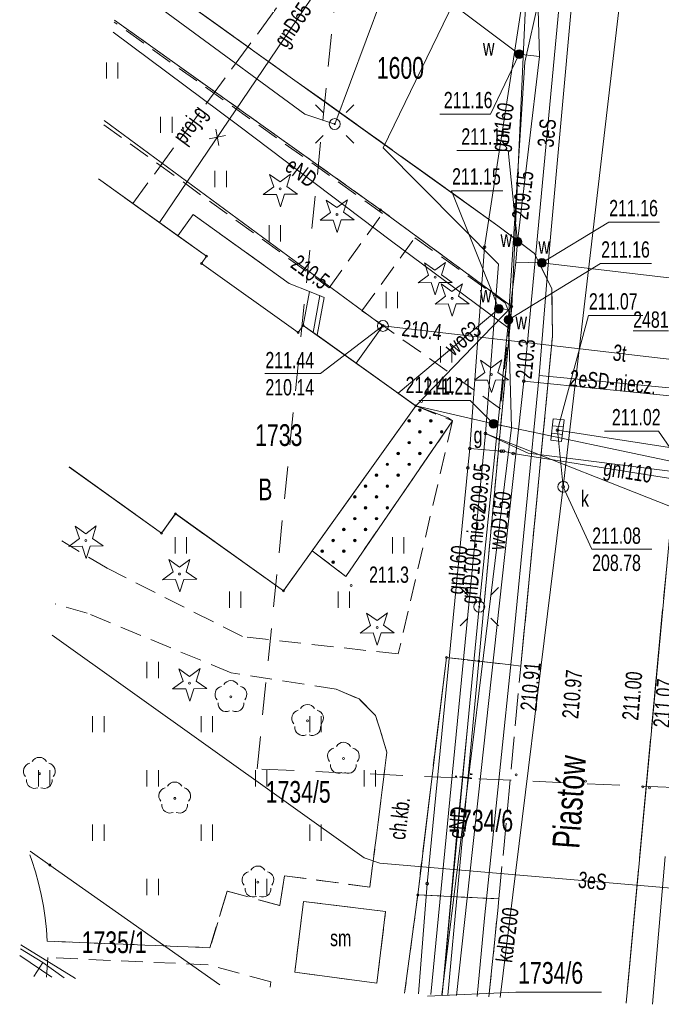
# Model space of a CAD drawing. Header units: millimetres. Extents: x 6874 to 479855, y -393105 to -20937.
# Tile 27 of 42: x 241054 to 270593, y -389799 to -344467. Entities that reach past the tile are written whole.
import ezdxf

# ---------------------------------------------------------------- set-up
doc = ezdxf.new("R2010")
doc.units = ezdxf.units.MM
doc.header["$MEASUREMENT"] = 0
for name, pattern in [('2_OTKC', [1500, 1000, -500]), ('2_OTKJ', [2000, 1500, -500]), ('2_OTKU', [2000, 1500, -500]), ('2_OTZI', [1500, 1000, -500]), ('2_OTZT', [1500, 1000, -500]), ('3_SUPP_P', [2000, 1500, -500]), ('4', [2500, 1500, -1000]), ('EGUG', [1000, 500, -500])]:
    doc.linetypes.add(name, pattern=pattern)
doc.layers.add('Nowe_Rysunki i obrazki_Nr_pióra__1', color=7, linetype='Continuous', lineweight=13)
doc.styles.add('STYL_AUTOMATYCZNY_1', font='arial.ttf', dxfattribs={"width": 0.7})

msp = doc.modelspace()

# ---------------------------------------------------------------- linework, layer by layer
at = {"layer": 'Nowe_Rysunki i obrazki_Nr_pióra__1', "color": 7, "linetype": 'Continuous', "lineweight": 13}
for p, q in [((275393, -285970), (266078, -365973)), ((264608, -332526), (264990, -346167)), ((246586, -332947), (264047, -346048)), ((265463, -354824), (267200, -335487)), ((264668, -336426), (263708, -357676)), ((247492, -353811), (256531, -340460)), ((263074, -353957), (245717, -341524)), ((245616, -342521), (248587, -344697)), ((264306, -346419), (265156, -342599)), ((257876, -343072), (255556, -349271)), ((262458, -354936), (264268, -343166)), ((264268, -343166), (262458, -354936)), ((265938, -343336), (264258, -361106)), ((257783, -350367), (261062, -343630)), ((257668, -353216), (245417, -344491)), ((248587, -344697), (254187, -348813)), ((251138, -349349), (245361, -345043)), ((264047, -346048), (262728, -348811)), ((264990, -346167), (263978, -354696)), ((264047, -346048), (264990, -346167)), ((245043, -347182), (245043, -346432)), ((245568, -347182), (245568, -346432)), ((263524, -358639), (264306, -346419)), ((255026, -348741), (254672, -348387)), ((256086, -348741), (256440, -348387)), ((247543, -349682), (247543, -348932)), ((248068, -349682), (248068, -348932)), ((254187, -348813), (255556, -349271)), ((260394, -348811), (262728, -348811)), ((257778, -358567), (244948, -349113)), ((257778, -358567), (244948, -349113)), ((250082, -349504), (250226, -350254)), ((258179, -354667), (251138, -349349)), ((249779, -349951), (250529, -349806)), ((255026, -349802), (254672, -350155)), ((256086, -349802), (256440, -350155)), ((263101, -355725), (257783, -350367)), ((261175, -350488), (263536, -350488)), ((263978, -354696), (263536, -350488)), ((250043, -352182), (250043, -351432)), ((250568, -352182), (250568, -351432)), ((252751, -352159), (252558, -351590)), ((252558, -351590), (253048, -351937)), ((253048, -351937), (253529, -351578)), ((253529, -351578), (253351, -352151)), ((249658, -355356), (244676, -351797)), ((244676, -351797), (248337, -354416)), ((252270, -352517), (252751, -352159)), ((253351, -352151), (253841, -352498)), ((252870, -352510), (252270, -352517)), ((253062, -353078), (252870, -352510)), ((253241, -352505), (253062, -353078)), ((253841, -352498), (253241, -352505)), ((263118, -357776), (260938, -352346)), ((260938, -352346), (263299, -352346)), ((255361, -353342), (255168, -352773)), ((255168, -352773), (255658, -353120)), ((255658, -353120), (256139, -352761)), ((256139, -352761), (255961, -353334)), ((248337, -354416), (249036, -353440)), ((249036, -353440), (253464, -356607)), ((254880, -353700), (255361, -353342)), ((255961, -353334), (256451, -353681)), ((263708, -357676), (257668, -353216)), ((252543, -354682), (252543, -353932)), ((253068, -354682), (253068, -353932)), ((255480, -353693), (254880, -353700)), ((255672, -354261), (255480, -353693)), ((255851, -353688), (255672, -354261)), ((256451, -353681), (255851, -353688)), ((263074, -353957), (264759, -355236)), ((265098, -355666), (268172, -353787)), ((268172, -353787), (270506, -353787)), ((249660, -355362), (248337, -354416)), ((248337, -354416), (249660, -355362)), ((263524, -358639), (258179, -354667)), ((262458, -354936), (261778, -364216)), ((263978, -354696), (263898, -355636)), ((264973, -360847), (265463, -354824)), ((249428, -355686), (249658, -355356)), ((249428, -355686), (249660, -355362)), ((249660, -355362), (249428, -355686)), ((264759, -355236), (265556, -356866)), ((253878, -358866), (249428, -355686)), ((253876, -358868), (249428, -355686)), ((249428, -355686), (253876, -358868)), ((259877, -356222), (259684, -355654)), ((259684, -355654), (260174, -356001)), ((260174, -356001), (260655, -355642)), ((260655, -355642), (260477, -356215)), ((262502, -363522), (263101, -355725)), ((263558, -358286), (267801, -355691)), ((263898, -355636), (263638, -357806)), ((265098, -355666), (263898, -355636)), ((294008, -359059), (265098, -355666)), ((267801, -355691), (270135, -355691)), ((259396, -356581), (259877, -356222)), ((260477, -356215), (260967, -356562)), ((253464, -356607), (254403, -356984)), ((259996, -356574), (259396, -356581)), ((260188, -357142), (259996, -356574)), ((260367, -356569), (260188, -357142)), ((260967, -356562), (260367, -356569)), ((260657, -357202), (260464, -356634)), ((260464, -356634), (260954, -356981)), ((260954, -356981), (261435, -356622)), ((261435, -356622), (261257, -357195)), ((254111, -358544), (254401, -356983)), ((254403, -356984), (255075, -357253)), ((254559, -358866), (254875, -357173)), ((257927, -357754), (257927, -357004)), ((258452, -357754), (258452, -357004)), ((260176, -357561), (260657, -357202)), ((261257, -357195), (261747, -357542)), ((265556, -356866), (265584, -359038)), ((255075, -357253), (254745, -358998)), ((260776, -357554), (260176, -357561)), ((260968, -358122), (260776, -357554)), ((261147, -357549), (260968, -358122)), ((261747, -357542), (261147, -357549)), ((263118, -357776), (258472, -361666)), ((263708, -357676), (259288, -362246)), ((263708, -357676), (262198, -374006)), ((263638, -357806), (263118, -357776)), ((263638, -357806), (263558, -358286)), ((265808, -363366), (267238, -358081)), ((267238, -358081), (269735, -358081)), ((254109, -358543), (253876, -358868)), ((253876, -358868), (254109, -358543)), ((254108, -358546), (253878, -358866)), ((259288, -362246), (254108, -358546)), ((254745, -358998), (254109, -358543)), ((254109, -358543), (254745, -358998)), ((257778, -358567), (254896, -360764)), ((257778, -358567), (256541, -360284)), ((274741, -360538), (257778, -358567)), ((274741, -360538), (257778, -358567)), ((263558, -358286), (263699, -363241)), ((254745, -358998), (259289, -362250)), ((262211, -371496), (263524, -358639)), ((262211, -371496), (263524, -358639)), ((264128, -374226), (265584, -359038)), ((260427, -360254), (260427, -359504)), ((260952, -360254), (260952, -359504)), ((271765, -359676), (268972, -389745)), ((262467, -360712), (262274, -360144)), ((262274, -360144), (262764, -360491)), ((262764, -360491), (263245, -360132)), ((263245, -360132), (263067, -360705)), ((252345, -360764), (254896, -360764)), ((261986, -361071), (262467, -360712)), ((263067, -360705), (263557, -361052)), ((264258, -361106), (261164, -389394)), ((262586, -361064), (261986, -361071)), ((262778, -361632), (262586, -361064)), ((262957, -361059), (262778, -361632)), ((263557, -361052), (262957, -361059)), ((263778, -373128), (264973, -360847)), ((264258, -361106), (280668, -362746)), ((279044, -362196), (264973, -360847)), ((259428, -361998), (261789, -361998)), ((262867, -363067), (261789, -361998)), ((253198, -370766), (259288, -362246)), ((259289, -362250), (254519, -368919)), ((259289, -362250), (254519, -368919)), ((262542, -362998), (259289, -362250)), ((260774, -362798), (259289, -362250)), ((256069, -370096), (260980, -362940)), ((260980, -362940), (260774, -362798)), ((262867, -363067), (262542, -362998)), ((262867, -363067), (263699, -363241)), ((276358, -365936), (262867, -363067)), ((265505, -363830), (265620, -362837)), ((265620, -362837), (266117, -362894)), ((266117, -362894), (266002, -363888)), ((262502, -363522), (259989, -389341)), ((260494, -389363), (263699, -363241)), ((264468, -364426), (262502, -363522)), ((262502, -363522), (272193, -367354)), ((266039, -363565), (265543, -363507)), ((266080, -363217), (265583, -363160)), ((266078, -365973), (265811, -363362)), ((265811, -363362), (270977, -364162)), ((267971, -363411), (270468, -363411)), ((270978, -364166), (270468, -363411)), ((266002, -363888), (265505, -363830)), ((261778, -364216), (261688, -365106)), ((261778, -364216), (263228, -364326)), ((263328, -364336), (263768, -364436)), ((274638, -366176), (263768, -364436)), ((263768, -364436), (274638, -366176)), ((264468, -364426), (276358, -365936)), ((276358, -365936), (264468, -364426)), ((243332, -365066), (247588, -368106)), ((247590, -368105), (243333, -365061)), ((261688, -365106), (259808, -384246)), ((266078, -365973), (263168, -389484)), ((266078, -365976), (267388, -368846)), ((247588, -368106), (248228, -367216)), ((248229, -367210), (247590, -368105)), ((248228, -367216), (253198, -370766)), ((253199, -370765), (248229, -367210)), ((243804, -368357), (243611, -367789)), ((243611, -367789), (244101, -368136)), ((244101, -368136), (244582, -367777)), ((244582, -367777), (244404, -368350)), ((243323, -368716), (243804, -368357)), ((244404, -368350), (244894, -368697)), ((248215, -369045), (248215, -368295)), ((248740, -369045), (248740, -368295)), ((258215, -369045), (258215, -368295)), ((258740, -369045), (258740, -368295)), ((243923, -368709), (243323, -368716)), ((244115, -369277), (243923, -368709)), ((244294, -368704), (244115, -369277)), ((244894, -368697), (244294, -368704)), ((254519, -368919), (253199, -370765)), ((254519, -368919), (256069, -370096)), ((267388, -368846), (270157, -368846)), ((248114, -369894), (247921, -369325)), ((247921, -369325), (248411, -369672)), ((248411, -369672), (248892, -369313)), ((248892, -369313), (248714, -369886)), ((247633, -370252), (248114, -369894)), ((248714, -369886), (249204, -370233)), ((248233, -370245), (247633, -370252)), ((248425, -370813), (248233, -370245)), ((248604, -370240), (248425, -370813)), ((249204, -370233), (248604, -370240)), ((250715, -371545), (250715, -370795)), ((251240, -371545), (251240, -370795)), ((255715, -371545), (255715, -370795)), ((256240, -371545), (256240, -370795)), ((261681, -370966), (261327, -370612)), ((262741, -370966), (263095, -370612)), ((262211, -371496), (261680, -376881)), ((261680, -376881), (262211, -371496)), ((261680, -376881), (262211, -371496)), ((257207, -372352), (257014, -371784)), ((257014, -371784), (257504, -372131)), ((257504, -372131), (257985, -371772)), ((257985, -371772), (257807, -372345)), ((261681, -372027), (261327, -372380)), ((262741, -372027), (263095, -372380)), ((256726, -372711), (257207, -372352)), ((257807, -372345), (258297, -372692)), ((242548, -372808), (256920, -383061)), ((257326, -372704), (256726, -372711)), ((257518, -373272), (257326, -372704)), ((257697, -372699), (257518, -373272)), ((258297, -372692), (257697, -372699)), ((262456, -385839), (263778, -373128)), ((259378, -384766), (260698, -373836)), ((260698, -373836), (262198, -374006)), ((246913, -374777), (246913, -374027)), ((247438, -374777), (247438, -374027)), ((248577, -374922), (248384, -374354)), ((248384, -374354), (248874, -374701)), ((248874, -374701), (249355, -374342)), ((249355, -374342), (249177, -374915)), ((262198, -374006), (260772, -389376)), ((248096, -375281), (248577, -374922)), ((248696, -375274), (248096, -375281)), ((248888, -375842), (248696, -375274)), ((249067, -375269), (248888, -375842)), ((249667, -375262), (249067, -375269)), ((249177, -374915), (249667, -375262)), ((244413, -377277), (244413, -376527)), ((244938, -377277), (244938, -376527)), ((249413, -377277), (249413, -376527)), ((249938, -377277), (249938, -376527)), ((254413, -377277), (254413, -376527)), ((254938, -377277), (254938, -376527)), ((261680, -376881), (260506, -389364)), ((260506, -389364), (261680, -376881)), ((261150, -382266), (261680, -376881)), ((241913, -379777), (241913, -379027)), ((242438, -379777), (242438, -379027)), ((246913, -379777), (246913, -379027)), ((247438, -379777), (247438, -379027)), ((251913, -379777), (251913, -379027)), ((252438, -379777), (252438, -379027)), ((256913, -379777), (256913, -379027)), ((257438, -379777), (257438, -379027)), ((244413, -382277), (244413, -381527)), ((244938, -382277), (244938, -381527)), ((249413, -382277), (249413, -381527)), ((249938, -382277), (249938, -381527)), ((254413, -382277), (254413, -381527)), ((254938, -382277), (254938, -381527)), ((260502, -389364), (261150, -382266)), ((242438, -383386), (241540, -382752)), ((270189, -389799), (270771, -382993)), ((250268, -388904), (242438, -383386)), ((256920, -383061), (257630, -383302)), ((274211, -384715), (257630, -383302)), ((257630, -383302), (274211, -384715)), ((246913, -384777), (246913, -384027)), ((247438, -384777), (247438, -384027)), ((251913, -384777), (251913, -384027)), ((252438, -384777), (252438, -384027)), ((259808, -384246), (259407, -389315)), ((258776, -389286), (259378, -384766)), ((254119, -385067), (253722, -388326)), ((257896, -385527), (254119, -385067)), ((257495, -388822), (257896, -385527)), ((262109, -389436), (262456, -385839)), ((243618, -388605), (241104, -387058)), ((242538, -388556), (241054, -387551)), ((242118, -387881), (241085, -387248)), ((242118, -387881), (241702, -388518)), ((243094, -388581), (242118, -387881)), ((253722, -388326), (257495, -388822)), ((259828, -389426), (263898, -389240)), ((263898, -389240), (267843, -389240))]:
    msp.add_line(p, q, dxfattribs=at)
at = {"layer": 'Nowe_Rysunki i obrazki_Nr_pióra__1', "color": 7, "linetype": '4', "lineweight": 13}
for p, q in [((251985, -378961), (261145, -288561)), ((331118, -382519), (251985, -378961))]:
    msp.add_line(p, q, dxfattribs=at)
at = {"layer": 'Nowe_Rysunki i obrazki_Nr_pióra__1', "color": 7, "linetype": '3_SUPP_P', "lineweight": 13}
msp.add_line((255255, -340702), (246258, -352928), dxfattribs=at)
at = {"layer": 'Nowe_Rysunki i obrazki_Nr_pióra__1', "color": 7, "linetype": '2_OTKJ', "lineweight": 13}
for p, q in [((263074, -353957), (245717, -341524)), ((263074, -353957), (264759, -355236)), ((264759, -355236), (265556, -356866)), ((265556, -356866), (265584, -359038)), ((264128, -374226), (265584, -359038)), ((271765, -359676), (268972, -389745)), ((263118, -384946), (264128, -374226)), ((262658, -389461), (263118, -384946))]:
    msp.add_line(p, q, dxfattribs=at)
at = {"layer": 'Nowe_Rysunki i obrazki_Nr_pióra__1', "color": 7, "linetype": '2_OTKC', "lineweight": 13}
for p, q in [((263074, -353957), (245717, -341524)), ((257756, -353384), (245408, -344580)), ((244929, -349302), (255305, -356807)), ((244676, -351797), (248337, -354416)), ((248337, -354416), (249036, -353440)), ((249036, -353440), (253464, -356607)), ((255305, -356807), (257756, -353384)), ((264759, -355236), (263074, -353957)), ((256809, -357866), (259253, -354504)), ((259253, -354504), (263399, -357496)), ((265556, -356866), (264759, -355236)), ((253464, -356607), (255075, -357253)), ((265584, -359038), (265556, -356866)), ((255075, -357253), (254745, -358998)), ((263399, -357496), (263642, -358057)), ((263189, -362379), (256809, -357866)), ((263642, -358057), (263189, -362379)), ((254745, -358998), (259289, -362250)), ((264128, -374226), (265584, -359038)), ((271765, -359676), (268972, -389745)), ((259289, -362250), (260980, -362940)), ((260980, -362940), (258477, -373670)), ((245085, -369725), (242988, -368465)), ((251308, -372873), (245085, -369725)), ((244159, -371794), (242694, -371362)), ((250786, -374535), (244159, -371794)), ((258477, -373670), (251308, -372873)), ((259381, -384762), (260698, -373836)), ((260698, -373836), (262192, -374003)), ((262192, -374003), (264128, -374226)), ((255631, -375288), (250786, -374535)), ((255631, -375288), (256684, -375739)), ((256684, -375739), (257437, -376503)), ((257437, -376503), (257961, -378185)), ((257961, -378185), (257175, -384402)), ((241617, -383185), (241523, -382922)), ((241780, -383701), (241617, -383185)), ((241922, -384222), (241780, -383701)), ((253250, -383882), (253026, -385252)), ((257175, -384402), (253250, -383882)), ((242044, -384749), (241922, -384222)), ((242146, -385280), (242044, -384749)), ((250607, -384591), (249813, -387195)), ((253026, -385252), (250607, -384591)), ((259381, -384762), (263118, -384946)), ((242226, -385815), (242146, -385280)), ((254119, -385067), (253722, -388326)), ((257896, -385527), (254119, -385067)), ((262658, -389461), (263118, -384946)), ((257495, -388822), (257896, -385527)), ((242286, -386352), (242226, -385815)), ((242325, -386891), (242286, -386352)), ((249813, -387195), (242325, -386891)), ((242304, -388333), (242356, -387650)), ((249725, -387979), (242356, -387650)), ((252609, -388762), (249725, -387979)), ((242283, -388545), (242304, -388333)), ((253722, -388326), (257495, -388822)), ((252578, -389007), (252609, -388762))]:
    msp.add_line(p, q, dxfattribs=at)
at = {"layer": 'Nowe_Rysunki i obrazki_Nr_pióra__1', "color": 7, "linetype": 'EGUG', "lineweight": 13}
for p, q in [((257668, -353216), (245417, -344491)), ((263708, -357676), (257668, -353216)), ((262198, -374006), (263708, -357676)), ((259378, -384766), (260698, -373836)), ((260698, -373836), (262198, -374006)), ((258776, -389286), (259378, -384766))]:
    msp.add_line(p, q, dxfattribs=at)
at = {"layer": 'Nowe_Rysunki i obrazki_Nr_pióra__1', "color": 7, "linetype": '2_OTZI', "lineweight": 13}
for p, q in [((257756, -353384), (245408, -344580)), ((244929, -349302), (255305, -356807)), ((255305, -356807), (257756, -353384)), ((256809, -357866), (259253, -354504)), ((259253, -354504), (263399, -357496)), ((263399, -357496), (263642, -358057)), ((263189, -362379), (256809, -357866)), ((263642, -358057), (263189, -362379)), ((256069, -370096), (260980, -362940)), ((260980, -362940), (258477, -373670)), ((247590, -368105), (243333, -365061)), ((248229, -367210), (247590, -368105)), ((253199, -370765), (248229, -367210)), ((245085, -369725), (242988, -368465)), ((254519, -368919), (253199, -370765)), ((254519, -368919), (256069, -370096)), ((251308, -372873), (245085, -369725)), ((258477, -373670), (251308, -372873)), ((242304, -388333), (242356, -387650)), ((249725, -387979), (242356, -387650)), ((252609, -388762), (249725, -387979)), ((242283, -388545), (242304, -388333)), ((252578, -389007), (252609, -388762))]:
    msp.add_line(p, q, dxfattribs=at)
at = {"layer": 'Nowe_Rysunki i obrazki_Nr_pióra__1', "color": 7, "linetype": '2_OTZT', "lineweight": 13}
for p, q in [((244159, -371794), (242694, -371362)), ((250786, -374535), (244159, -371794)), ((255631, -375288), (250786, -374535)), ((256684, -375739), (255631, -375288)), ((257437, -376503), (256684, -375739)), ((257961, -378185), (257437, -376503)), ((257175, -384402), (257961, -378185)), ((241617, -383185), (241523, -382922)), ((241780, -383701), (241617, -383185)), ((241922, -384222), (241780, -383701)), ((253026, -385252), (253250, -383882)), ((253250, -383882), (257175, -384402)), ((242044, -384749), (241922, -384222)), ((242146, -385280), (242044, -384749)), ((249813, -387195), (250607, -384591)), ((250607, -384591), (253026, -385252)), ((242226, -385815), (242146, -385280)), ((242286, -386352), (242226, -385815)), ((242325, -386891), (242286, -386352)), ((242325, -386891), (249813, -387195))]:
    msp.add_line(p, q, dxfattribs=at)
at = {"layer": 'Nowe_Rysunki i obrazki_Nr_pióra__1', "color": 7, "linetype": '2_OTKU', "lineweight": 13}
for p, q in [((259381, -384762), (260698, -373836)), ((260698, -373836), (262192, -374003)), ((262192, -374003), (264128, -374226)), ((263118, -384946), (264128, -374226)), ((259381, -384762), (263118, -384946))]:
    msp.add_line(p, q, dxfattribs=at)
at = {"layer": 'Nowe_Rysunki i obrazki_Nr_pióra__1', "color": 7, "linetype": 'Continuous', "lineweight": 13}
for centre, radius in [((264047, -346048), 200), ((264047, -346048), 175), ((264047, -346048), 150), ((264047, -346048), 125), ((264047, -346048), 100), ((264047, -346048), 75), ((264047, -346048), 62.5), ((264047, -346048), 50), ((264047, -346048), 25), ((264047, -346048), 7.15), ((255556, -349271), 250), ((255556, -349271), 25), ((253052, -352253), 45), ((255662, -353435), 45), ((257668, -353216), 45), ((263978, -354696), 200), ((262458, -354936), 62.5), ((263978, -354696), 175), ((263978, -354696), 150), ((263978, -354696), 125), ((263978, -354696), 100), ((263978, -354696), 75), ((263978, -354696), 62.5), ((263978, -354696), 62.5), ((263978, -354696), 50), ((263978, -354696), 25), ((263978, -354696), 7.15), ((249658, -355356), 45), ((249428, -355686), 45), ((265098, -355666), 200), ((265098, -355666), 175), ((265098, -355666), 150), ((265098, -355666), 125), ((265098, -355666), 100), ((265098, -355666), 75), ((265098, -355666), 62.5), ((265098, -355666), 50), ((265098, -355666), 25), ((265098, -355666), 7.15), ((260178, -356316), 45), ((260958, -357296), 45), ((263118, -357776), 200), ((263118, -357776), 175), ((263118, -357776), 150), ((263118, -357776), 125), ((263708, -357676), 45), ((263118, -357776), 100), ((263118, -357776), 75), ((263118, -357776), 62.5), ((263118, -357776), 50), ((263118, -357776), 25), ((263118, -357776), 7.15), ((263558, -358286), 200), ((263558, -358286), 175), ((254108, -358546), 45), ((257778, -358567), 250), ((257778, -358567), 62.5), ((263558, -358286), 150), ((263558, -358286), 125), ((263558, -358286), 100), ((263558, -358286), 75), ((263558, -358286), 62.5), ((263558, -358286), 50), ((263558, -358286), 25), ((263558, -358286), 7.15), ((253878, -358866), 45), ((262768, -360806), 45), ((264258, -361106), 62.5), ((259288, -362246), 45), ((259548, -362046), 45), ((259480, -362440), 60), ((259480, -362440), 55), ((259480, -362440), 50), ((259480, -362440), 45), ((259480, -362440), 40), ((259480, -362440), 35), ((259480, -362440), 30), ((259480, -362440), 25), ((259480, -362440), 20), ((259480, -362440), 15), ((259480, -362440), 10), ((259480, -362440), 5), ((258980, -362940), 60), ((258980, -362940), 55), ((258980, -362940), 50), ((258980, -362940), 45), ((258980, -362940), 40), ((258980, -362940), 35), ((258980, -362940), 30), ((258980, -362940), 25), ((258980, -362940), 20), ((258980, -362940), 15), ((258980, -362940), 10), ((258980, -362940), 5), ((259980, -362940), 60), ((259980, -362940), 55), ((259980, -362940), 50), ((259980, -362940), 45), ((259980, -362940), 40), ((259980, -362940), 35), ((259980, -362940), 30), ((259980, -362940), 25), ((259980, -362940), 20), ((259980, -362940), 15), ((259980, -362940), 10), ((259980, -362940), 5), ((262867, -363067), 200), ((262867, -363067), 175), ((262867, -363067), 150), ((262867, -363067), 125), ((262867, -363067), 100), ((262867, -363067), 75), ((262867, -363067), 62.5), ((262867, -363067), 50), ((262867, -363067), 25), ((262867, -363067), 7.15), ((259480, -363440), 60), ((259480, -363440), 55), ((259480, -363440), 50), ((259480, -363440), 45), ((259480, -363440), 40), ((259480, -363440), 35), ((259480, -363440), 30), ((259480, -363440), 25), ((259480, -363440), 20), ((259480, -363440), 15), ((259480, -363440), 10), ((259480, -363440), 5), ((260480, -363440), 60), ((260480, -363440), 55), ((260480, -363440), 50), ((260480, -363440), 45), ((260480, -363440), 40), ((260480, -363440), 35), ((260480, -363440), 30), ((260480, -363440), 25), ((260480, -363440), 20), ((260480, -363440), 15), ((260480, -363440), 10), ((260480, -363440), 5), ((262502, -363522), 62.5), ((265811, -363362), 62.5), ((258980, -363940), 60), ((258980, -363940), 55), ((258980, -363940), 50), ((258980, -363940), 45), ((258980, -363940), 40), ((258980, -363940), 35), ((258980, -363940), 30), ((258980, -363940), 25), ((258980, -363940), 20), ((258980, -363940), 15), ((258980, -363940), 10), ((258980, -363940), 5), ((259980, -363940), 60), ((259980, -363940), 55), ((259980, -363940), 50), ((259980, -363940), 45), ((259980, -363940), 40), ((259980, -363940), 35), ((259980, -363940), 30), ((259980, -363940), 25), ((259980, -363940), 20), ((259980, -363940), 15), ((259980, -363940), 10), ((259980, -363940), 5), ((258480, -364440), 60), ((258480, -364440), 55), ((258480, -364440), 50), ((258480, -364440), 45), ((258480, -364440), 40), ((258480, -364440), 35), ((258480, -364440), 30), ((258480, -364440), 25), ((258480, -364440), 20), ((258480, -364440), 15), ((258480, -364440), 10), ((258480, -364440), 5), ((259480, -364440), 60), ((259480, -364440), 55), ((259480, -364440), 50), ((259480, -364440), 45), ((259480, -364440), 40), ((259480, -364440), 35), ((259480, -364440), 30), ((259480, -364440), 25), ((259480, -364440), 20), ((259480, -364440), 15), ((259480, -364440), 10), ((259480, -364440), 5), ((261778, -364216), 62.5), ((263228, -364326), 62.5), ((263328, -364336), 62.5), ((263768, -364436), 62.5), ((257980, -364940), 60), ((257980, -364940), 55), ((257980, -364940), 50), ((257980, -364940), 45), ((257980, -364940), 40), ((257980, -364940), 35), ((257980, -364940), 30), ((257980, -364940), 25), ((257980, -364940), 20), ((258980, -364940), 60), ((258980, -364940), 55), ((258980, -364940), 50), ((258980, -364940), 45), ((258980, -364940), 40), ((258980, -364940), 35), ((258980, -364940), 30), ((258980, -364940), 25), ((258980, -364940), 20), ((257980, -364940), 15), ((257980, -364940), 10), ((257980, -364940), 5), ((258980, -364940), 15), ((258980, -364940), 10), ((258980, -364940), 5), ((261688, -365106), 62.5), ((257480, -365440), 60), ((257480, -365440), 55), ((257480, -365440), 50), ((257480, -365440), 45), ((257480, -365440), 40), ((257480, -365440), 35), ((257480, -365440), 30), ((257480, -365440), 25), ((257480, -365440), 20), ((257480, -365440), 15), ((257480, -365440), 10), ((257480, -365440), 5), ((258480, -365440), 60), ((258480, -365440), 55), ((258480, -365440), 50), ((258480, -365440), 45), ((258480, -365440), 40), ((258480, -365440), 35), ((258480, -365440), 30), ((258480, -365440), 25), ((258480, -365440), 20), ((258480, -365440), 15), ((258480, -365440), 10), ((258480, -365440), 5), ((266078, -365973), 250), ((256980, -365940), 60), ((256980, -365940), 55), ((256980, -365940), 50), ((256980, -365940), 45), ((256980, -365940), 40), ((256980, -365940), 35), ((256980, -365940), 30), ((256980, -365940), 25), ((256980, -365940), 20), ((256980, -365940), 15), ((256980, -365940), 10), ((256980, -365940), 5), ((257980, -365940), 60), ((257980, -365940), 55), ((257980, -365940), 50), ((257980, -365940), 45), ((257980, -365940), 40), ((257980, -365940), 35), ((257980, -365940), 30), ((257980, -365940), 25), ((257980, -365940), 20), ((257980, -365940), 15), ((257980, -365940), 10), ((257980, -365940), 5), ((266078, -365973), 62.5), ((256480, -366440), 60), ((256480, -366440), 55), ((256480, -366440), 50), ((256480, -366440), 45), ((256480, -366440), 40), ((256480, -366440), 35), ((256480, -366440), 30), ((256480, -366440), 25), ((256480, -366440), 20), ((256480, -366440), 15), ((256480, -366440), 10), ((256480, -366440), 5), ((257480, -366440), 60), ((257480, -366440), 55), ((257480, -366440), 50), ((257480, -366440), 45), ((257480, -366440), 40), ((257480, -366440), 35), ((257480, -366440), 30), ((257480, -366440), 25), ((257480, -366440), 20), ((257480, -366440), 15), ((257480, -366440), 10), ((257480, -366440), 5), ((248228, -367216), 45), ((256980, -366940), 60), ((256980, -366940), 55), ((256980, -366940), 50), ((256980, -366940), 45), ((256980, -366940), 40), ((256980, -366940), 35), ((256980, -366940), 30), ((256980, -366940), 25), ((256980, -366940), 20), ((256980, -366940), 15), ((256980, -366940), 10), ((256980, -366940), 5), ((257980, -366940), 60), ((257980, -366940), 55), ((257980, -366940), 50), ((257980, -366940), 45), ((257980, -366940), 40), ((257980, -366940), 35), ((257980, -366940), 30), ((257980, -366940), 25), ((257980, -366940), 20), ((257980, -366940), 15), ((257980, -366940), 10), ((257980, -366940), 5), ((256480, -367440), 60), ((256480, -367440), 55), ((256480, -367440), 50), ((256480, -367440), 45), ((256480, -367440), 40), ((256480, -367440), 35), ((256480, -367440), 30), ((256480, -367440), 25), ((256480, -367440), 20), ((256480, -367440), 15), ((256480, -367440), 10), ((256480, -367440), 5), ((257480, -367440), 60), ((257480, -367440), 55), ((257480, -367440), 50), ((257480, -367440), 45), ((257480, -367440), 40), ((257480, -367440), 35), ((257480, -367440), 30), ((257480, -367440), 25), ((257480, -367440), 20), ((257480, -367440), 15), ((257480, -367440), 10), ((257480, -367440), 5), ((247588, -368106), 45), ((255980, -367940), 60), ((255980, -367940), 55), ((255980, -367940), 50), ((255980, -367940), 45), ((255980, -367940), 40), ((255980, -367940), 35), ((255980, -367940), 30), ((255980, -367940), 25), ((255980, -367940), 20), ((255980, -367940), 15), ((255980, -367940), 10), ((255980, -367940), 5), ((256980, -367940), 60), ((256980, -367940), 55), ((256980, -367940), 50), ((256980, -367940), 45), ((256980, -367940), 40), ((256980, -367940), 35), ((256980, -367940), 30), ((256980, -367940), 25), ((256980, -367940), 20), ((256980, -367940), 15), ((256980, -367940), 10), ((256980, -367940), 5), ((244105, -368451), 45), ((255480, -368440), 60), ((255480, -368440), 55), ((255480, -368440), 50), ((255480, -368440), 45), ((255480, -368440), 40), ((255480, -368440), 35), ((255480, -368440), 30), ((255480, -368440), 25), ((255480, -368440), 20), ((255480, -368440), 15), ((255480, -368440), 10), ((255480, -368440), 5), ((256480, -368440), 60), ((256480, -368440), 55), ((256480, -368440), 50), ((256480, -368440), 45), ((256480, -368440), 40), ((256480, -368440), 35), ((256480, -368440), 30), ((256480, -368440), 25), ((256480, -368440), 20), ((256480, -368440), 15), ((256480, -368440), 10), ((256480, -368440), 5), ((254980, -368940), 60), ((254980, -368940), 55), ((254980, -368940), 50), ((254980, -368940), 45), ((254980, -368940), 40), ((254980, -368940), 35), ((254980, -368940), 30), ((254980, -368940), 25), ((254980, -368940), 20), ((254980, -368940), 15), ((254980, -368940), 10), ((254980, -368940), 5), ((255980, -368940), 60), ((255980, -368940), 55), ((255980, -368940), 50), ((255980, -368940), 45), ((255980, -368940), 40), ((255980, -368940), 35), ((255980, -368940), 30), ((255980, -368940), 25), ((255980, -368940), 20), ((255980, -368940), 15), ((255980, -368940), 10), ((255980, -368940), 5), ((255480, -369440), 60), ((255480, -369440), 55), ((255480, -369440), 50), ((255480, -369440), 45), ((255480, -369440), 40), ((255480, -369440), 35), ((255480, -369440), 30), ((255480, -369440), 25), ((255480, -369440), 20), ((255480, -369440), 15), ((255480, -369440), 10), ((255480, -369440), 5), ((248415, -369987), 45), ((253198, -370766), 45), ((256308, -370516), 45), ((262211, -371496), 250), ((262211, -371496), 25), ((257508, -372446), 45), ((260698, -373836), 45), ((262198, -374006), 45), ((248878, -375016), 45), ((250778, -375646), 45), ((254308, -376746), 45), ((255958, -378486), 45), ((241959, -379180), 45), ((263908, -379236), 45), ((267108, -379526), 45), ((269738, -379786), 45), ((270048, -379836), 45), ((248190, -380316), 45), ((242438, -383386), 45), ((252022, -384182), 45), ((259808, -384246), 62.5), ((259378, -384766), 45)]:
    msp.add_circle(centre, radius, dxfattribs=at)
for centre, start, end in [((250778, -375271), 30.1401, 149.8599), ((250421, -375530), 102.1445, 221.86), ((251135, -375530), 318.14, 77.8555), ((250558, -375950), 174.1482, 293.8542), ((250998, -375950), 246.1458, 5.8518), ((254308, -376371), 30.1401, 149.8599), ((253951, -376630), 102.1445, 221.86), ((254665, -376630), 318.14, 77.8555), ((254088, -377050), 174.1482, 293.8542), ((254528, -377050), 246.1458, 5.8518), ((255601, -378370), 102.1445, 221.86), ((255958, -378111), 30.1401, 149.8599), ((256315, -378370), 318.14, 77.8555), ((241959, -378805), 30.1401, 149.8599), ((241602, -379064), 102.1445, 221.86), ((242316, -379064), 318.14, 77.8555), ((255738, -378790), 174.1482, 293.8542), ((256178, -378790), 246.1458, 5.8518), ((241739, -379484), 174.1482, 293.8542), ((242179, -379484), 246.1458, 5.8518), ((247833, -380200), 102.1445, 221.86), ((248190, -379941), 30.1401, 149.8599), ((248547, -380200), 318.14, 77.8555), ((247970, -380620), 174.1482, 293.8542), ((248410, -380620), 246.1458, 5.8518), ((252022, -383807), 30.1401, 149.8599), ((251665, -384066), 102.1445, 221.86), ((252379, -384066), 318.14, 77.8555), ((251802, -384486), 174.1482, 293.8542), ((252242, -384486), 246.1458, 5.8518)]:
    msp.add_arc(centre, 375, start, end, dxfattribs=at)

# ---------------------------------------------------------------- texts
at = {"layer": 'Nowe_Rysunki i obrazki_Nr_pióra__1', "color": 7, "linetype": 'Continuous', "lineweight": 13, "attachment_point": 7, "style": 'STYL_AUTOMATYCZNY_1'}
for s, insert, char_height, rotation in [('\\A1;{\\pql;\\fArial|b0|i0|c238|p0;\\W0.700000;gnD65}', (253510, -345938), 750, 55.8989), ('\\A1;{\\pql;\\fArial|b0|i0|c238|p0;\\W0.700000;proj.g}', (248832, -350391), 750, 53.6493), ('\\A1;{\\pql;\\fArial|b0|i0|c238|p0;\\W0.700000;gnI160}', (263699, -350614), 750, 81.2575), ('\\A1;{\\pql;\\fArial|b0|i0|c238|p0;\\W0.700000;3eS}', (265641, -350370), 750, 84.5992), ('\\A1;{\\pql;\\fArial|b0|i0|c238|p0;\\W0.700000;eND}', (253202, -351367), 750, 322.9406), ('\\A1;{\\pql;\\fArial|b0|i0|c238|p0;\\W0.700000;209.15}', (264464, -353707), 750, 83.2333), ('\\A1;{\\pql;\\fArial|b0|i0|c238|p0;\\W0.700000;210.5}', (253467, -355846), 750, 323.612), ('\\A1;{\\pql;\\fArial|b0|i0|c238|p0;\\W0.700000;210.4}', (258617, -359033), 750, 353.373), ('\\A1;{\\pql;\\fArial|b0|i0|c238|p0;\\W0.700000;wo63}', (261032, -360001), 750, 39.9372), ('\\A1;{\\pql;\\fArial|b0|i0|c238|p0;\\W0.700000;210.3}', (264633, -361038), 750, 84.5992), ('\\A1;{\\pql;\\fArial|b0|i0|c238|p0;\\W0.700000;3t}', (268329, -360162), 750, 353.3729), ('\\A1;{\\pql;\\fArial|b0|i0|c238|p0;\\W0.700000;2eSD-niecz.}', (266343, -361346), 750, 354.5215), ('\\A1;{\\pql;\\fArial|b0|i0|c238|p0;\\W0.700000;211.41}', (258823, -361660), 750, 360), ('\\A1;{\\pql;\\fArial|b0|i0|c238|p0;\\W0.700000;209.95}', (262516, -367164), 750, 84.4412), ('\\A1;{\\pql;\\fArial|b0|i0|c238|p0;\\W0.700000;gnI110}', (267851, -365667), 750, 350.9056), ('\\A1;{\\pql;\\fArial|b0|i0|c238|p0;\\W0.700000;woD150}', (263372, -368912), 750, 83.0062), ('\\A1;{\\pql;\\fArial|b0|i0|c238|p0;\\W0.700000;gnD100-niecz.}', (262307, -371407), 750, 84.4417), ('\\A1;{\\pql;\\fArial|b0|i0|c238|p0;\\W0.700000;gnI160}', (261685, -370970), 750, 84.3902), ('\\A1;{\\pql;\\fArial|b0|i0|c238|p0;\\W0.700000;211.3}', (257139, -370404), 750, 360), ('\\A1;{\\pql;\\fArial|b0|i0|c238|p0;\\W0.700000;210.91}', (264857, -376315), 750, 85), ('\\A1;{\\pql;\\fArial|b0|i0|c238|p0;\\W0.700000;210.97}', (266777, -376675), 750, 85), ('\\A1;{\\pql;\\fArial|b0|i0|c238|p0;\\W0.700000;211.00}', (269539, -376748), 750, 85), ('\\A1;{\\pql;\\fArial|b0|i0|c238|p0;\\W0.700000;211.07}', (270969, -377088), 750, 85), ('\\A1;{\\pql;\\fArial|b0|i0|c238|p0;\\W0.700000;Piastów}', (266834, -382661), 1250, 85.86), ('\\A1;{\\pql;\\fArial|b0|i0|c238|p0;\\W0.700000;i.}', (261867, -379477), 750, 82.9835), ('\\A1;{\\pql;\\fArial|b0|i0|c238|p0;\\W0.700000;ch.kb.}', (258806, -382257), 750, 83.127), ('\\A1;{\\pql;\\fArial|b0|i0|c238|p0;\\W0.700000;eND}', (261524, -382198), 750, 84.379), ('\\A1;{\\pql;\\fArial|b0|i0|c238|p0;\\W0.700000;3eS}', (266738, -384437), 750, 354.2675), ('\\A1;{\\pql;\\fArial|b0|i0|c238|p0;\\W0.700000;kdD200}', (263732, -387907), 750, 82.9446)]:
    msp.add_mtext(s, dxfattribs=dict(at, insert=insert, char_height=char_height, rotation=rotation))
for s, insert, char_height in [('\\A1;{\\pql;\\fArial|b0|i0|c238|p0;\\W0.700000;w}', (262382, -346119), 750), ('\\A1;{\\pql;\\fArial|b0|i0|c238|p0;\\W0.700000;1600}', (257495, -347199), 1000), ('\\A1;{\\pql;\\fArial|b0|i0|c238|p0;\\W0.700000;211.16}', (260579, -348552), 750), ('\\A1;{\\pql;\\fArial|b0|i0|c238|p0;\\W0.700000;211.15}', (261387, -350229), 750), ('\\A1;{\\pql;\\fArial|b0|i0|c238|p0;\\W0.700000;211.15}', (260960, -352066), 750), ('\\A1;{\\pql;\\fArial|b0|i0|c238|p0;\\W0.700000;211.16}', (268194, -353528), 750), ('\\A1;{\\pql;\\fArial|b0|i0|c238|p0;\\W0.700000;w}', (263192, -354925), 750), ('\\A1;{\\pql;\\fArial|b0|i0|c238|p0;\\W0.700000;w}', (264933, -355247), 750), ('\\A1;{\\pql;\\fArial|b0|i0|c238|p0;\\W0.700000;211.16}', (267822, -355432), 750), ('\\A1;{\\pql;\\fArial|b0|i0|c238|p0;\\W0.700000;w}', (262246, -357482), 750), ('\\A1;{\\pql;\\fArial|b0|i0|c238|p0;\\W0.700000;211.07}', (267260, -357822), 750), ('\\A1;{\\pql;\\fArial|b0|i0|c238|p0;\\L\\W0.700000;\\L2481}', (269298, -358658), 750), ('\\A1;{\\pql;\\fArial|b0|i0|c238|p0;\\W0.700000;w}', (263881, -358717), 750), ('\\A1;{\\pql;\\fArial|b0|i0|c238|p0;\\W0.700000;211.44}', (252366, -360514), 750), ('\\A1;{\\pql;\\fArial|b0|i0|c238|p0;\\W0.700000;210.14}', (252366, -361777), 750), ('\\A1;{\\pql;\\fArial|b0|i0|c238|p0;\\W0.700000;211.21}', (259641, -361727), 750), ('\\A1;{\\pql;\\fArial|b0|i0|c238|p0;\\W0.700000;211.02}', (268319, -363152), 750), ('\\A1;{\\pql;\\fArial|b0|i0|c238|p0;\\W0.700000;1733}', (251895, -364107), 1000), ('\\A1;{\\pql;\\fArial|b0|i0|c238|p0;\\W0.700000;g}', (261950, -364196), 750), ('\\A1;{\\pql;\\fArial|b0|i0|c238|p0;\\W0.700000;B}', (252035, -366591), 1000), ('\\A1;{\\pql;\\fArial|b0|i0|c238|p0;\\W0.700000;k}', (266896, -366889), 750), ('\\A1;{\\pql;\\fArial|b0|i0|c238|p0;\\W0.700000;211.08}', (267410, -368609), 750), ('\\A1;{\\pql;\\fArial|b0|i0|c238|p0;\\W0.700000;208.78}', (267410, -369859), 750), ('\\A1;{\\pql;\\fArial|b0|i0|c238|p0;\\W0.700000;1734/5}', (252380, -380533), 1000), ('\\A1;{\\pql;\\fArial|b0|i0|c238|p0;\\W0.700000;1734/6}', (260782, -381859), 1000), ('\\A1;{\\pql;\\fArial|b0|i0|c238|p0;\\W0.700000;1735/1}', (243908, -387458), 1000), ('\\A1;{\\pql;\\fArial|b0|i0|c238|p0;\\W0.700000;sm}', (255342, -387134), 750), ('\\A1;{\\pql;\\fArial|b0|i0|c238|p0;\\W0.700000;1734/6}', (264004, -388867), 1000)]:
    msp.add_mtext(s, dxfattribs=dict(at, insert=insert, char_height=char_height))

doc.saveas('drawing.dxf')
